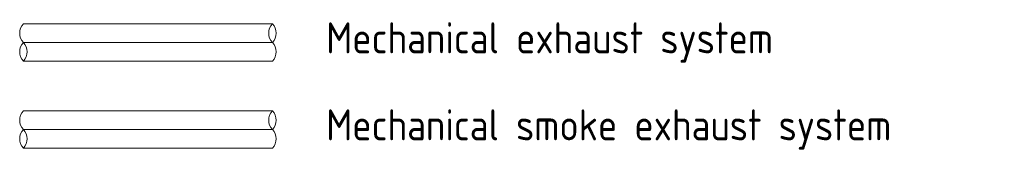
# Model space of a CAD drawing. Header units: millimetres. Extents: x 42289 to 77075, y 302 to 14468.
# Tile 25 of 41: x 52710 to 60618, y 2709 to 3760. Entities that reach past the tile are written whole.
import ezdxf

# ---------------------------------------------------------------- set-up
doc = ezdxf.new("R2010")
doc.units = ezdxf.units.MM
doc.layers.add('A-DETL-____-OTLN', color=90, linetype='Continuous', lineweight=9)
doc.layers.add('G-____-____-TEXT', color=231, linetype='Continuous', lineweight=9)
doc.styles.add('GOST Common_2', font='GOST_Common.ttf', dxfattribs={"width": 0.9, "height": 250})

msp = doc.modelspace()

# ---------------------------------------------------------------- linework, layer by layer
at = {"layer": 'A-DETL-____-OTLN'}
for p, q in [((52739.4, 3726.3), (54739.4, 3726.3)), ((52739.4, 3576.3), (54739.4, 3576.3)), ((52739.4, 3426.3), (54739.4, 3426.3)), ((52739.4, 3026.3), (54739.4, 3026.3)), ((52739.4, 2876.3), (54739.4, 2876.3)), ((52739.4, 2726.3), (54739.4, 2726.3))]:
    msp.add_line(p, q, dxfattribs=at)
for centre, start, end in [((52819.8, 3651.3), 137.01411, 222.98589), ((54819.8, 3651.3), 137.01411, 222.98589), ((54658.9, 3651.3), 317.01411, 42.98589), ((52819.8, 3501.3), 137.01411, 222.98589), ((52658.9, 3501.3), 317.01411, 42.98589), ((54658.9, 3501.3), 317.01411, 42.98589), ((52819.8, 2951.3), 137.01411, 222.98589), ((54819.8, 2951.3), 137.01411, 222.98589), ((54658.9, 2951.3), 317.01411, 42.98589), ((52819.8, 2801.3), 137.01411, 222.98589), ((52658.9, 2801.3), 317.01411, 42.98589), ((54658.9, 2801.3), 317.01411, 42.98589)]:
    msp.add_arc(centre, 110, start, end, dxfattribs=at)

# ---------------------------------------------------------------- texts
at = {"layer": 'G-____-____-TEXT', "color": 7, "char_height": 250, "attachment_point": 1, "style": 'GOST Common_2', "bg_fill": 3, "box_fill_scale": 1.25, "bg_fill_color": 256, "bg_fill_true_color": 13158600, "bg_fill_transparency": 0}
for s, insert, width in [('Mechanical exhaust system', (55171.1, 3738.5), 4451.771), ('Mechanical smoke exhaust system', (55171.1, 3038.5), 5570.125)]:
    msp.add_mtext(s, dxfattribs=dict(at, insert=insert, width=width))

doc.saveas('drawing.dxf')
